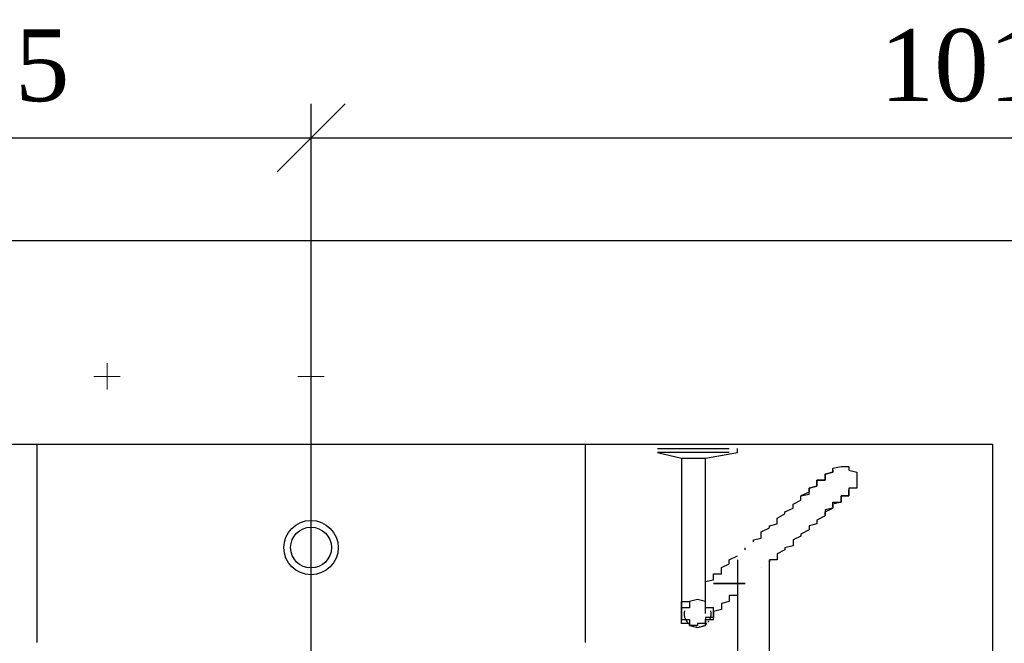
# Model space of a CAD drawing. Header units: millimetres. Extents: x 664 to 730045, y -4 to 80.
# Tile 50 of 78: x 731.2 to 734.1, y 31.78 to 33.61. Entities that reach past the tile are written whole.
import ezdxf

# ---------------------------------------------------------------- set-up
doc = ezdxf.new("R2010")
doc.units = ezdxf.units.MM
doc.header["$MEASUREMENT"] = 0
doc.layers.add('SIMBOLOS INT', color=8, linetype='Continuous', lineweight=5)
doc.styles.add('TimesNewRoman', font='times.ttf')
doc.dimstyles.new('UM_25.000000', dxfattribs={"dimtxt": 0.18, "dimasz": 0.2, "dimexe": 0.1, "dimexo": 0.2, "dimgap": 0, "dimtad": 1, "dimtih": 1, "dimtoh": 1, "dimdec": 1, "dimlfac": 25, "dimzin": 0, "dimdsep": 46, "dimtxsty": 'Standard', "dimblk": 'CLOSED', "dimblk1": 'CLOSED', "dimblk2": 'CLOSED', "dimcen": 0.09, "dimdle": 0.1, "dimadec": 1, "dimazin": 2, "dimtfac": 1, "dimtdec": 4, "dimtofl": 0, "dimtmove": 0, "dimatfit": 3, "dimldrblk": 'CLOSED', "dimfxl": 0, "dimtolj": 1, "dimarcsym": 0})

# ---------------------------------------------------------------- blocks, each defined once
blk = doc.blocks.new('_OBLIQUE')
at = {"color": 0, "linetype": 'ByBlock', "lineweight": -2}
blk.add_line((-0.5, -0.5), (0.5, 0.5), dxfattribs=at)
blk = doc.blocks.new('*D49')
at = {"color": 0, "linetype": 'Continuous', "lineweight": -2}
for p, q in [((730.796, 32.4638), (730.796, 31.0628)), ((730.2771, 32.3638), (730.896, 32.3638)), ((731.8581, 31.1628), (730.696, 31.1628))]:
    blk.add_line(p, q, dxfattribs=at)
at = {"layer": 'Defpoints', "color": 0}
for p in [(730.0771, 32.3638), (730.796, 31.1628), (732.0581, 31.1628)]:
    blk.add_point(p, dxfattribs=at)
at = {"color": 0, "lineweight": -2, "xscale": 0.2, "yscale": 0.2, "zscale": 0.2}
for p, rotation in [((730.796, 32.3638), 90), ((730.796, 31.1628), 270)]:
    blk.add_blockref('_OBLIQUE', p, dxfattribs=dict(at, rotation=rotation))
at = {"color": 7, "insert": (730.5842, 31.7633), "char_height": 0.2118, "attachment_point": 5, "rotation": 90, "style": 'TimesNewRoman'}
blk.add_mtext('\\A1;30', dxfattribs=at)
blk = doc.blocks.new('*D51')
at = {"color": 0, "linetype": 'Continuous', "lineweight": -2}
for p, q in [((730.0771, 32.5638), (730.0771, 33.3655)), ((732.0581, 31.3628), (732.0581, 33.3655)), ((729.9771, 33.2655), (732.1581, 33.2655))]:
    blk.add_line(p, q, dxfattribs=at)
at = {"layer": 'Defpoints', "color": 0}
for p in [(732.0581, 33.2655), (730.0771, 32.3638), (732.0581, 31.1628)]:
    blk.add_point(p, dxfattribs=at)
at = {"color": 0, "lineweight": -2, "xscale": 0.2, "yscale": 0.2, "zscale": 0.2, "rotation": 180}
blk.add_blockref('_OBLIQUE', (730.0771, 33.2655), dxfattribs=at)
at = {"color": 0, "lineweight": -2, "xscale": 0.2, "yscale": 0.2, "zscale": 0.2}
blk.add_blockref('_OBLIQUE', (732.0581, 33.2655), dxfattribs=at)
at = {"color": 7, "insert": (731.0676, 33.4773), "char_height": 0.2118, "attachment_point": 5, "rotation": 0.0057, "style": 'TimesNewRoman'}
blk.add_mtext('\\A1;49.5', dxfattribs=at)
blk = doc.blocks.new('*D52')
at = {"color": 0, "linetype": 'Continuous', "lineweight": -2}
for p, q in [((732.0581, 31.3628), (732.0581, 33.3655)), ((736.1241, 31.3672), (736.1241, 33.3655)), ((731.9581, 33.2655), (736.2241, 33.2655))]:
    blk.add_line(p, q, dxfattribs=at)
at = {"layer": 'Defpoints', "color": 0}
for p in [(736.1241, 33.2655), (732.0581, 31.1628), (736.1241, 31.1672)]:
    blk.add_point(p, dxfattribs=at)
at = {"color": 0, "lineweight": -2, "xscale": 0.2, "yscale": 0.2, "zscale": 0.2, "rotation": 180}
blk.add_blockref('_OBLIQUE', (732.0581, 33.2655), dxfattribs=at)
at = {"color": 0, "lineweight": -2, "xscale": 0.2, "yscale": 0.2, "zscale": 0.2}
blk.add_blockref('_OBLIQUE', (736.1241, 33.2655), dxfattribs=at)
at = {"color": 7, "insert": (734.0911, 33.4773), "char_height": 0.2118, "attachment_point": 5, "rotation": 0.0057, "style": 'TimesNewRoman'}
blk.add_mtext('\\A1;101.7', dxfattribs=at)

msp = doc.modelspace()

# ---------------------------------------------------------------- linework, layer by layer
at = {"color": 7}
for p, q in [((730.0771, 32.9638), (750.1871, 32.9638)), ((730.0771, 32.3638), (734.0621, 32.3638)), ((733.0771, 32.3518), (733.1951, 32.3518)), ((733.1951, 32.3518), (733.2881, 32.3518)), ((733.3121, 32.3398), (733.3121, 32.3518)), ((734.0621, 32.3638), (734.0621, 27.0728)), ((733.0771, 32.3398), (733.1481, 32.3228)), ((733.1951, 32.3398), (733.0771, 32.3398)), ((733.1481, 32.3228), (733.1481, 32.1758)), ((733.1481, 32.3228), (733.1951, 32.3228)), ((733.2881, 32.3398), (733.1951, 32.3398)), ((733.1951, 32.3228), (733.2181, 32.3228)), ((733.2181, 32.3228), (733.3121, 32.3398)), ((733.2181, 32.1758), (733.2181, 32.3228)), ((733.1481, 32.0418), (733.1481, 31.9128)), ((733.2181, 31.9128), (733.2181, 32.0468)), ((733.3351, 32.0528), (733.3351, 32.0588)), ((733.3121, 31.9888), (733.3121, 31.5958)), ((733.4061, 31.5958), (733.4061, 31.9888))]:
    msp.add_line(p, q, dxfattribs=at)
at = {"color": 8}
for p, q in [((731.2511, 32.3628), (731.2511, 31.7808)), ((732.8651, 32.3628), (731.2511, 32.3628)), ((732.8651, 32.3628), (731.2511, 32.3628)), ((731.2511, 32.3628), (731.2511, 31.7808)), ((732.8651, 31.7808), (732.8651, 32.3628)), ((732.8651, 31.7808), (732.8651, 32.3628))]:
    msp.add_line(p, q, dxfattribs=at)
at = {"color": 7}
for points in [[(733.5931, 32.2878), (733.5931, 32.2878), (733.5931, 32.2938), (733.5931, 32.2938), (733.5931, 32.2938), (733.5931, 32.2938), (733.5931, 32.2938), (733.5931, 32.2938), (733.5931, 32.2938), (733.6171, 32.2988), (733.6171, 32.2988), (733.6171, 32.2988), (733.6171, 32.2988), (733.6171, 32.2988), (733.6171, 32.2988), (733.6171, 32.2988), (733.6171, 32.2988), (733.6171, 32.2988), (733.6171, 32.2988), (733.6171, 32.2988), (733.6171, 32.2988), (733.6171, 32.2988), (733.6171, 32.2988), (733.6171, 32.2988), (733.6401, 32.2988), (733.6401, 32.2988), (733.6401, 32.2988), (733.6401, 32.2988), (733.6401, 32.2988), (733.6401, 32.2938), (733.6401, 32.2938), (733.6401, 32.2938), (733.6401, 32.2938), (733.6401, 32.2938), (733.6401, 32.2938), (733.6401, 32.2938), (733.6401, 32.2878), (733.6401, 32.2878), (733.6401, 32.2878), (733.6401, 32.2878), (733.6401, 32.2878), (733.6631, 32.2818), (733.6631, 32.2818), (733.6631, 32.2818), (733.6631, 32.2818), (733.6631, 32.2818), (733.6631, 32.2758), (733.6631, 32.2758), (733.6631, 32.2758), (733.6631, 32.2758), (733.6631, 32.2698), (733.6631, 32.2698), (733.6631, 32.2698), (733.6631, 32.2638), (733.6631, 32.2638), (733.6631, 32.2638), (733.6631, 32.2638), (733.6631, 32.2578), (733.6631, 32.2578), (733.6631, 32.2578), (733.6631, 32.2578), (733.6631, 32.2528), (733.6631, 32.2528), (733.6631, 32.2528), (733.6631, 32.2528), (733.6631, 32.2468), (733.6631, 32.2468), (733.6631, 32.2468), (733.6631, 32.2408), (733.6631, 32.2408), (733.6631, 32.2408), (733.6631, 32.2408), (733.6631, 32.2408), (733.6631, 32.2348), (733.6631, 32.2348), (733.6401, 32.2348), (733.6401, 32.2348), (733.6401, 32.2288), (733.6401, 32.2288), (733.6401, 32.2288)], [(733.4991, 32.2118), (733.5231, 32.2168), (733.5231, 32.2288), (733.5231, 32.2348), (733.5461, 32.2408), (733.5461, 32.2468), (733.5461, 32.2528), (733.5461, 32.2578), (733.5701, 32.2578), (733.5701, 32.2638), (733.5701, 32.2698), (733.5701, 32.2698), (733.5701, 32.2758), (733.5931, 32.2818), (733.5931, 32.2818), (733.5931, 32.2818), (733.5931, 32.2878), (733.5931, 32.2878), (733.5931, 32.2878), (733.5931, 32.2878), (733.5931, 32.2878), (733.5931, 32.2878)], [(733.5931, 32.2878), (733.5931, 32.2878), (733.5931, 32.2878), (733.5931, 32.2878), (733.5931, 32.2878), (733.5931, 32.2818), (733.5931, 32.2818), (733.5931, 32.2818), (733.5701, 32.2758), (733.5701, 32.2758), (733.5701, 32.2698), (733.5701, 32.2638), (733.5701, 32.2578), (733.5461, 32.2578), (733.5461, 32.2528), (733.5461, 32.2468), (733.5461, 32.2408), (733.5231, 32.2348), (733.5231, 32.2288), (733.5231, 32.2228), (733.4991, 32.2118), (733.4991, 32.2118)], [(733.3591, 32.0768), (733.3591, 32.0768), (733.3591, 32.0828), (733.3821, 32.0878), (733.3821, 32.0938), (733.3821, 32.0998), (733.3821, 32.1058), (733.4061, 32.1178), (733.4061, 32.1238), (733.4291, 32.1298), (733.4291, 32.1408), (733.4291, 32.1468), (733.4521, 32.1588), (733.4521, 32.1648), (733.4761, 32.1758), (733.4761, 32.1878), (733.4991, 32.1998), (733.4991, 32.2118), (733.4991, 32.2118)], [(733.5701, 32.1528), (733.5701, 32.1588), (733.5701, 32.1648), (733.5931, 32.1758), (733.5931, 32.1818), (733.5931, 32.1878), (733.5931, 32.1938), (733.6171, 32.1938), (733.6171, 32.1998), (733.6171, 32.2058), (733.6171, 32.2118), (733.6401, 32.2118), (733.6401, 32.2168), (733.6401, 32.2168), (733.6401, 32.2228), (733.6401, 32.2228), (733.6401, 32.2288), (733.6401, 32.2288), (733.6401, 32.2288), (733.6401, 32.2288), (733.6401, 32.2288), (733.6401, 32.2288)], [(733.6401, 32.2288), (733.6401, 32.2288), (733.6401, 32.2288), (733.6401, 32.2288), (733.6401, 32.2288), (733.6401, 32.2228), (733.6401, 32.2228), (733.6401, 32.2228), (733.6401, 32.2168), (733.6401, 32.2118), (733.6171, 32.2118), (733.6171, 32.2058), (733.6171, 32.1998), (733.6171, 32.1998), (733.6171, 32.1938), (733.5931, 32.1878), (733.5931, 32.1818), (733.5931, 32.1758), (733.5701, 32.1708), (733.5701, 32.1588), (733.5701, 32.1528)], [(733.1481, 32.1758), (733.1481, 32.1708), (733.1481, 32.1588), (733.1481, 32.1528), (733.1481, 32.1468), (733.1481, 32.1408), (733.1481, 32.1348), (733.1481, 32.1238), (733.1481, 32.1178), (733.1481, 32.1118), (733.1481, 32.1058), (733.1481, 32.0998), (733.1481, 32.0938), (733.1481, 32.0878), (733.1481, 32.0828), (733.1481, 32.0768), (733.1481, 32.0708), (733.1481, 32.0648), (733.1481, 32.0588), (733.1481, 32.0528), (733.1481, 32.0468), (733.1481, 32.0468), (733.1481, 32.0418)], [(733.2181, 32.0418), (733.2181, 32.0468), (733.2181, 32.0528), (733.2181, 32.0588), (733.2181, 32.0588), (733.2181, 32.0648), (733.2181, 32.0708), (733.2181, 32.0768), (733.2181, 32.0828), (733.2181, 32.0878), (733.2181, 32.0938), (733.2181, 32.0998), (733.2181, 32.1058), (733.2181, 32.1178), (733.2181, 32.1238), (733.2181, 32.1298), (733.2181, 32.1348), (733.2181, 32.1408), (733.2181, 32.1468), (733.2181, 32.1588), (733.2181, 32.1648), (733.2181, 32.1708), (733.2181, 32.1758)], [(733.5701, 32.1528), (733.5461, 32.1408), (733.5461, 32.1298), (733.5231, 32.1238), (733.5231, 32.1118), (733.4991, 32.0998), (733.4991, 32.0938), (733.4761, 32.0828), (733.4761, 32.0768), (733.4761, 32.0648), (733.4521, 32.0588), (733.4521, 32.0528), (733.4291, 32.0418), (733.4291, 32.0358), (733.4291, 32.0298), (733.4291, 32.0238), (733.4061, 32.0238), (733.4061, 32.0178)], [(733.2651, 31.9888), (733.2651, 32.0008), (733.2881, 32.0118), (733.2881, 32.0238), (733.3121, 32.0358)], [(733.3121, 32.0238), (733.3121, 32.0238), (733.3121, 32.0238), (733.3121, 32.0238), (733.3121, 32.0238), (733.3121, 32.0238), (733.3121, 32.0178), (733.3121, 32.0178), (733.3121, 32.0178), (733.3121, 32.0118), (733.3121, 32.0118), (733.3121, 32.0058), (733.3121, 32.0058), (733.3121, 32.0008), (733.3121, 32.0008), (733.3121, 31.9948), (733.3121, 31.9888), (733.3121, 31.9888)], [(733.4061, 31.9888), (733.4061, 31.9948), (733.4061, 31.9948), (733.4061, 32.0008), (733.4061, 32.0008), (733.4061, 32.0058), (733.4061, 32.0118), (733.4061, 32.0118), (733.4061, 32.0118), (733.4061, 32.0178), (733.4061, 32.0178), (733.4061, 32.0178), (733.4061, 32.0238), (733.4061, 32.0238), (733.4061, 32.0238), (733.4061, 32.0238), (733.4061, 32.0238), (733.4061, 32.0238)], [(733.2181, 31.9598), (733.2421, 31.9648), (733.2421, 31.9648), (733.2421, 31.9708), (733.2421, 31.9768), (733.2421, 31.9768), (733.2421, 31.9828), (733.2651, 31.9828), (733.2651, 31.9888)], [(733.3821, 32.0008), (733.3821, 32.0008), (733.3821, 32.0008)], [(733.3351, 31.9538), (733.3121, 31.9538), (733.2881, 31.9538), (733.2881, 31.9538), (733.2881, 31.9538), (733.2881, 31.9538), (733.2881, 31.9538), (733.2881, 31.9538), (733.2881, 31.9538), (733.2881, 31.9538), (733.2881, 31.9538), (733.2881, 31.9538), (733.2881, 31.9538), (733.2881, 31.9538), (733.2881, 31.9538), (733.2881, 31.9538), (733.2881, 31.9538), (733.2881, 31.9538), (733.2881, 31.9538), (733.2881, 31.9538), (733.2881, 31.9538), (733.2881, 31.9538), (733.2881, 31.9538), (733.2881, 31.9538), (733.2881, 31.9538), (733.2881, 31.9538), (733.2881, 31.9538), (733.2881, 31.9538), (733.2881, 31.9538), (733.2881, 31.9538), (733.2881, 31.9538), (733.2881, 31.9538), (733.2881, 31.9538), (733.2881, 31.9538), (733.2881, 31.9538), (733.2651, 31.9538), (733.2421, 31.9538), (733.2651, 31.9538), (733.2881, 31.9538), (733.2881, 31.9538), (733.2881, 31.9538), (733.2881, 31.9538), (733.2881, 31.9538), (733.2881, 31.9538), (733.2881, 31.9538), (733.2881, 31.9538), (733.2881, 31.9538), (733.2881, 31.9538), (733.2881, 31.9538), (733.2881, 31.9538), (733.2881, 31.9538), (733.2881, 31.9538), (733.2881, 31.9538), (733.2881, 31.9538), (733.2881, 31.9538), (733.2881, 31.9538), (733.2881, 31.9538), (733.2881, 31.9538), (733.2881, 31.9538), (733.2881, 31.9538), (733.2881, 31.9538), (733.2881, 31.9538), (733.2881, 31.9538), (733.2881, 31.9538), (733.2881, 31.9538), (733.2881, 31.9538), (733.2881, 31.9538), (733.2881, 31.9538), (733.2881, 31.9538), (733.2881, 31.9538), (733.2881, 31.9538), (733.3121, 31.9538), (733.3351, 31.9538)], [(733.3351, 31.9538), (733.3121, 31.9538), (733.2881, 31.9538), (733.2881, 31.9538), (733.2881, 31.9538), (733.2881, 31.9538), (733.2881, 31.9538), (733.2881, 31.9538), (733.2881, 31.9538), (733.2881, 31.9538), (733.2881, 31.9538), (733.2881, 31.9538), (733.2881, 31.9538), (733.2881, 31.9538), (733.2881, 31.9538), (733.2881, 31.9538), (733.2881, 31.9538), (733.2881, 31.9538), (733.2881, 31.9538), (733.2881, 31.9538), (733.2881, 31.9538), (733.2881, 31.9538), (733.2881, 31.9538), (733.2881, 31.9538), (733.2881, 31.9538), (733.2881, 31.9538), (733.2881, 31.9538), (733.2881, 31.9538), (733.2881, 31.9538), (733.2881, 31.9538), (733.2881, 31.9538), (733.2881, 31.9538), (733.2881, 31.9538), (733.2881, 31.9538), (733.2881, 31.9538), (733.2651, 31.9538), (733.2421, 31.9538), (733.2651, 31.9538), (733.2881, 31.9538), (733.2881, 31.9538), (733.2881, 31.9538), (733.2881, 31.9538), (733.2881, 31.9538), (733.2881, 31.9538), (733.2881, 31.9538), (733.2881, 31.9538), (733.2881, 31.9538), (733.2881, 31.9538), (733.2881, 31.9538), (733.2881, 31.9538), (733.2881, 31.9538), (733.2881, 31.9538), (733.2881, 31.9538), (733.2881, 31.9538), (733.2881, 31.9538), (733.2881, 31.9538), (733.2881, 31.9538), (733.2881, 31.9538), (733.2881, 31.9538), (733.2881, 31.9538), (733.2881, 31.9538), (733.2881, 31.9538), (733.2881, 31.9538), (733.2881, 31.9538), (733.2881, 31.9538), (733.2881, 31.9538), (733.2881, 31.9538), (733.2881, 31.9538), (733.2881, 31.9538), (733.2881, 31.9538), (733.2881, 31.9538), (733.3121, 31.9538), (733.3351, 31.9538)], [(733.3351, 31.9538), (733.3121, 31.9538), (733.2881, 31.9538), (733.2881, 31.9538), (733.2881, 31.9538), (733.2881, 31.9538), (733.2881, 31.9538), (733.2881, 31.9538), (733.2881, 31.9538), (733.2881, 31.9538), (733.2881, 31.9538), (733.2881, 31.9538), (733.2881, 31.9538), (733.2881, 31.9538), (733.2881, 31.9538), (733.2881, 31.9538), (733.2881, 31.9538), (733.2881, 31.9538), (733.2881, 31.9538), (733.2881, 31.9538), (733.2881, 31.9538), (733.2881, 31.9538), (733.2881, 31.9538), (733.2881, 31.9538), (733.2881, 31.9538), (733.2881, 31.9538), (733.2881, 31.9538), (733.2881, 31.9538), (733.2881, 31.9538), (733.2881, 31.9538), (733.2881, 31.9538), (733.2881, 31.9538), (733.2881, 31.9538), (733.2881, 31.9538), (733.2881, 31.9538), (733.2651, 31.9538), (733.2421, 31.9538), (733.2651, 31.9538), (733.2881, 31.9538), (733.2881, 31.9538), (733.2881, 31.9538), (733.2881, 31.9538), (733.2881, 31.9538), (733.2881, 31.9538), (733.2881, 31.9538), (733.2881, 31.9538), (733.2881, 31.9538), (733.2881, 31.9538), (733.2881, 31.9538), (733.2881, 31.9538), (733.2881, 31.9538), (733.2881, 31.9538), (733.2881, 31.9538), (733.2881, 31.9538), (733.2881, 31.9538), (733.2881, 31.9538), (733.2881, 31.9538), (733.2881, 31.9538), (733.2881, 31.9538), (733.2881, 31.9538), (733.2881, 31.9538), (733.2881, 31.9538), (733.2881, 31.9538), (733.2881, 31.9538), (733.2881, 31.9538), (733.2881, 31.9538), (733.2881, 31.9538), (733.2881, 31.9538), (733.2881, 31.9538), (733.2881, 31.9538), (733.2881, 31.9538), (733.3121, 31.9538), (733.3351, 31.9538)], [(733.3351, 31.9538), (733.3121, 31.9538), (733.2881, 31.9538), (733.2881, 31.9538), (733.2881, 31.9538), (733.2881, 31.9538), (733.2881, 31.9538), (733.2881, 31.9538), (733.2881, 31.9538), (733.2881, 31.9538), (733.2881, 31.9538), (733.2881, 31.9538), (733.2881, 31.9538), (733.2881, 31.9538), (733.2881, 31.9538), (733.2881, 31.9538), (733.2881, 31.9538), (733.2881, 31.9538), (733.2881, 31.9538), (733.2881, 31.9538), (733.2881, 31.9538), (733.2881, 31.9538), (733.2881, 31.9538), (733.2881, 31.9538), (733.2881, 31.9538), (733.2881, 31.9538), (733.2881, 31.9538), (733.2881, 31.9538), (733.2881, 31.9538), (733.2881, 31.9538), (733.2881, 31.9538), (733.2881, 31.9538), (733.2881, 31.9538), (733.2881, 31.9538), (733.2881, 31.9538), (733.2651, 31.9538), (733.2421, 31.9538), (733.2651, 31.9538), (733.2881, 31.9538), (733.2881, 31.9538), (733.2881, 31.9538), (733.2881, 31.9538), (733.2881, 31.9538), (733.2881, 31.9538), (733.2881, 31.9538), (733.2881, 31.9538), (733.2881, 31.9538), (733.2881, 31.9538), (733.2881, 31.9538), (733.2881, 31.9538), (733.2881, 31.9538), (733.2881, 31.9538), (733.2881, 31.9538), (733.2881, 31.9538), (733.2881, 31.9538), (733.2881, 31.9538), (733.2881, 31.9538), (733.2881, 31.9538), (733.2881, 31.9538), (733.2881, 31.9538), (733.2881, 31.9538), (733.2881, 31.9538), (733.2881, 31.9538), (733.2881, 31.9538), (733.2881, 31.9538), (733.2881, 31.9538), (733.2881, 31.9538), (733.2881, 31.9538), (733.2881, 31.9538), (733.2881, 31.9538), (733.2881, 31.9538), (733.3121, 31.9538), (733.3351, 31.9538)], [(733.3351, 31.9538), (733.3121, 31.9538), (733.2881, 31.9538), (733.2881, 31.9538), (733.2881, 31.9538), (733.2881, 31.9538), (733.2881, 31.9538), (733.2881, 31.9538), (733.2881, 31.9538), (733.2881, 31.9538), (733.2881, 31.9538), (733.2881, 31.9538), (733.2881, 31.9538), (733.2881, 31.9538), (733.2881, 31.9538), (733.2881, 31.9538), (733.2881, 31.9538), (733.2881, 31.9538), (733.2881, 31.9538), (733.2881, 31.9538), (733.2881, 31.9538), (733.2881, 31.9538), (733.2881, 31.9538), (733.2881, 31.9538), (733.2881, 31.9538), (733.2881, 31.9538), (733.2881, 31.9538), (733.2881, 31.9538), (733.2881, 31.9538), (733.2881, 31.9538), (733.2881, 31.9538), (733.2881, 31.9538), (733.2881, 31.9538), (733.2881, 31.9538), (733.2881, 31.9538), (733.2651, 31.9538), (733.2421, 31.9538), (733.2651, 31.9538), (733.2881, 31.9538), (733.2881, 31.9538), (733.2881, 31.9538), (733.2881, 31.9538), (733.2881, 31.9538), (733.2881, 31.9538), (733.2881, 31.9538), (733.2881, 31.9538), (733.2881, 31.9538), (733.2881, 31.9538), (733.2881, 31.9538), (733.2881, 31.9538), (733.2881, 31.9538), (733.2881, 31.9538), (733.2881, 31.9538), (733.2881, 31.9538), (733.2881, 31.9538), (733.2881, 31.9538), (733.2881, 31.9538), (733.2881, 31.9538), (733.2881, 31.9538), (733.2881, 31.9538), (733.2881, 31.9538), (733.2881, 31.9538), (733.2881, 31.9538), (733.2881, 31.9538), (733.2881, 31.9538), (733.2881, 31.9538), (733.2881, 31.9538), (733.2881, 31.9538), (733.2881, 31.9538), (733.2881, 31.9538), (733.2881, 31.9538), (733.3121, 31.9538), (733.3351, 31.9538)], [(733.3351, 31.9538), (733.3121, 31.9538), (733.2881, 31.9538), (733.2881, 31.9538), (733.2881, 31.9538), (733.2881, 31.9538), (733.2881, 31.9538), (733.2881, 31.9538), (733.2881, 31.9538), (733.2881, 31.9538), (733.2881, 31.9538), (733.2881, 31.9538), (733.2881, 31.9538), (733.2881, 31.9538), (733.2881, 31.9538), (733.2881, 31.9538), (733.2881, 31.9538), (733.2881, 31.9538), (733.2881, 31.9538), (733.2881, 31.9538), (733.2881, 31.9538), (733.2881, 31.9538), (733.2881, 31.9538), (733.2881, 31.9538), (733.2881, 31.9538), (733.2881, 31.9538), (733.2881, 31.9538), (733.2881, 31.9538), (733.2881, 31.9538), (733.2881, 31.9538), (733.2881, 31.9538), (733.2881, 31.9538), (733.2881, 31.9538), (733.2881, 31.9538), (733.2881, 31.9538), (733.2651, 31.9538), (733.2421, 31.9538), (733.2651, 31.9538), (733.2881, 31.9538), (733.2881, 31.9538), (733.2881, 31.9538), (733.2881, 31.9538), (733.2881, 31.9538), (733.2881, 31.9538), (733.2881, 31.9538), (733.2881, 31.9538), (733.2881, 31.9538), (733.2881, 31.9538), (733.2881, 31.9538), (733.2881, 31.9538), (733.2881, 31.9538), (733.2881, 31.9538), (733.2881, 31.9538), (733.2881, 31.9538), (733.2881, 31.9538), (733.2881, 31.9538), (733.2881, 31.9538), (733.2881, 31.9538), (733.2881, 31.9538), (733.2881, 31.9538), (733.2881, 31.9538), (733.2881, 31.9538), (733.2881, 31.9538), (733.2881, 31.9538), (733.2881, 31.9538), (733.2881, 31.9538), (733.2881, 31.9538), (733.2881, 31.9538), (733.2881, 31.9538), (733.2881, 31.9538), (733.2881, 31.9538), (733.3121, 31.9538), (733.3351, 31.9538)], [(733.3351, 31.9538), (733.3121, 31.9538), (733.2881, 31.9538), (733.2881, 31.9538), (733.2881, 31.9538), (733.2881, 31.9538), (733.2881, 31.9538), (733.2881, 31.9538), (733.2881, 31.9538), (733.2881, 31.9538), (733.2881, 31.9538), (733.2881, 31.9538), (733.2881, 31.9538), (733.2881, 31.9538), (733.2881, 31.9538), (733.2881, 31.9538), (733.2881, 31.9538), (733.2881, 31.9538), (733.2881, 31.9538), (733.2881, 31.9538), (733.2881, 31.9538), (733.2881, 31.9538), (733.2881, 31.9538), (733.2881, 31.9538), (733.2881, 31.9538), (733.2881, 31.9538), (733.2881, 31.9538), (733.2881, 31.9538), (733.2881, 31.9538), (733.2881, 31.9538), (733.2881, 31.9538), (733.2881, 31.9538), (733.2881, 31.9538), (733.2881, 31.9538), (733.2881, 31.9538), (733.2651, 31.9538), (733.2421, 31.9538), (733.2651, 31.9538), (733.2881, 31.9538), (733.2881, 31.9538), (733.2881, 31.9538), (733.2881, 31.9538), (733.2881, 31.9538), (733.2881, 31.9538), (733.2881, 31.9538), (733.2881, 31.9538), (733.2881, 31.9538), (733.2881, 31.9538), (733.2881, 31.9538), (733.2881, 31.9538), (733.2881, 31.9538), (733.2881, 31.9538), (733.2881, 31.9538), (733.2881, 31.9538), (733.2881, 31.9538), (733.2881, 31.9538), (733.2881, 31.9538), (733.2881, 31.9538), (733.2881, 31.9538), (733.2881, 31.9538), (733.2881, 31.9538), (733.2881, 31.9538), (733.2881, 31.9538), (733.2881, 31.9538), (733.2881, 31.9538), (733.2881, 31.9538), (733.2881, 31.9538), (733.2881, 31.9538), (733.2881, 31.9538), (733.2881, 31.9538), (733.2881, 31.9538), (733.3121, 31.9538), (733.3351, 31.9538)], [(733.3121, 31.9238), (733.3121, 31.9238), (733.3121, 31.9188), (733.2881, 31.9188), (733.2881, 31.9128), (733.2881, 31.9068), (733.2881, 31.9068), (733.2881, 31.9008), (733.2881, 31.9008), (733.2651, 31.8948), (733.2651, 31.8888), (733.2651, 31.8888), (733.2651, 31.8828), (733.2651, 31.8828), (733.2651, 31.8778), (733.2651, 31.8778), (733.2421, 31.8718), (733.2421, 31.8718), (733.2421, 31.8658), (733.2421, 31.8658), (733.2421, 31.8598), (733.2421, 31.8598), (733.2421, 31.8598), (733.2421, 31.8538), (733.2181, 31.8538), (733.2181, 31.8538), (733.2181, 31.8478), (733.2181, 31.8478), (733.2181, 31.8478), (733.2181, 31.8418), (733.2181, 31.8418), (733.2181, 31.8418), (733.2181, 31.8418), (733.2181, 31.8418), (733.2181, 31.8418), (733.2181, 31.8418), (733.2181, 31.8368), (733.2181, 31.8368), (733.2181, 31.8368)], [(733.1481, 31.9128), (733.1481, 31.9128), (733.1481, 31.9068), (733.1481, 31.9008), (733.1481, 31.8948), (733.1481, 31.8948), (733.1481, 31.8888), (733.1481, 31.8888), (733.1481, 31.8828), (733.1481, 31.8828), (733.1481, 31.8778), (733.1481, 31.8778), (733.1481, 31.8718), (733.1481, 31.8718), (733.1481, 31.8718), (733.1481, 31.8718), (733.1481, 31.8718), (733.1481, 31.8658), (733.1481, 31.8658)], [(733.2421, 31.8658), (733.2421, 31.8718), (733.2421, 31.8718), (733.2421, 31.8778), (733.2421, 31.8778), (733.2421, 31.8828), (733.2181, 31.8828), (733.2181, 31.8888), (733.2181, 31.8888), (733.2181, 31.8948), (733.2181, 31.8948), (733.2181, 31.9008), (733.2181, 31.9008), (733.2181, 31.9008), (733.2181, 31.9008), (733.1951, 31.9068), (733.1951, 31.9068), (733.1951, 31.9068), (733.1951, 31.9068), (733.1951, 31.9068), (733.1951, 31.9068), (733.1951, 31.9068), (733.1711, 31.9008), (733.1711, 31.9008), (733.1711, 31.9008), (733.1711, 31.9008), (733.1711, 31.8948), (733.1711, 31.8948), (733.1711, 31.8888), (733.1711, 31.8888), (733.1711, 31.8828), (733.1481, 31.8828), (733.1481, 31.8778), (733.1481, 31.8778), (733.1481, 31.8718), (733.1481, 31.8718), (733.1481, 31.8658), (733.1481, 31.8598), (733.1481, 31.8598), (733.1481, 31.8538), (733.1481, 31.8538), (733.1481, 31.8478), (733.1711, 31.8478), (733.1711, 31.8418), (733.1711, 31.8418), (733.1711, 31.8368), (733.1711, 31.8368), (733.1711, 31.8308), (733.1711, 31.8308), (733.1711, 31.8308), (733.1711, 31.8308), (733.1951, 31.8248), (733.1951, 31.8248), (733.1951, 31.8248), (733.1951, 31.8248), (733.1951, 31.8248), (733.1951, 31.8248), (733.1951, 31.8248), (733.2181, 31.8308), (733.2181, 31.8308), (733.2181, 31.8308), (733.2181, 31.8308), (733.2181, 31.8368), (733.2181, 31.8368), (733.2181, 31.8418), (733.2181, 31.8418), (733.2181, 31.8478), (733.2421, 31.8478), (733.2421, 31.8538), (733.2421, 31.8538), (733.2421, 31.8598), (733.2421, 31.8598), (733.2421, 31.8658)], [(733.2421, 31.8658), (733.2421, 31.8718), (733.2421, 31.8718), (733.2421, 31.8778), (733.2421, 31.8778), (733.2421, 31.8828), (733.2181, 31.8828), (733.2181, 31.8888), (733.2181, 31.8888), (733.2181, 31.8948), (733.2181, 31.8948), (733.2181, 31.9008), (733.2181, 31.9008), (733.2181, 31.9008), (733.2181, 31.9008), (733.1951, 31.9068), (733.1951, 31.9068), (733.1951, 31.9068), (733.1951, 31.9068), (733.1951, 31.9068), (733.1951, 31.9068), (733.1951, 31.9068), (733.1711, 31.9008), (733.1711, 31.9008), (733.1711, 31.9008), (733.1711, 31.9008), (733.1711, 31.8948), (733.1711, 31.8948), (733.1711, 31.8888), (733.1711, 31.8888), (733.1711, 31.8828), (733.1481, 31.8828), (733.1481, 31.8778), (733.1481, 31.8778), (733.1481, 31.8718), (733.1481, 31.8718), (733.1481, 31.8658), (733.1481, 31.8598), (733.1481, 31.8598), (733.1481, 31.8538), (733.1481, 31.8538), (733.1481, 31.8478), (733.1711, 31.8478), (733.1711, 31.8418), (733.1711, 31.8418), (733.1711, 31.8368), (733.1711, 31.8368), (733.1711, 31.8308), (733.1711, 31.8308), (733.1711, 31.8308), (733.1711, 31.8308), (733.1951, 31.8248), (733.1951, 31.8248), (733.1951, 31.8248), (733.1951, 31.8248), (733.1951, 31.8248), (733.1951, 31.8248), (733.1951, 31.8248), (733.2181, 31.8308), (733.2181, 31.8308), (733.2181, 31.8308), (733.2181, 31.8308), (733.2181, 31.8368), (733.2181, 31.8368), (733.2181, 31.8418), (733.2181, 31.8418), (733.2181, 31.8478), (733.2421, 31.8478), (733.2421, 31.8538), (733.2421, 31.8538), (733.2421, 31.8598), (733.2421, 31.8598), (733.2421, 31.8658)], [(733.2421, 31.8658), (733.2421, 31.8718), (733.2421, 31.8718), (733.2421, 31.8778), (733.2421, 31.8778), (733.2421, 31.8828), (733.2181, 31.8828), (733.2181, 31.8888), (733.2181, 31.8888), (733.2181, 31.8948), (733.2181, 31.8948), (733.2181, 31.9008), (733.2181, 31.9008), (733.2181, 31.9008), (733.2181, 31.9008), (733.1951, 31.9068), (733.1951, 31.9068), (733.1951, 31.9068), (733.1951, 31.9068), (733.1951, 31.9068), (733.1951, 31.9068), (733.1951, 31.9068), (733.1711, 31.9008), (733.1711, 31.9008), (733.1711, 31.9008), (733.1711, 31.9008), (733.1711, 31.8948), (733.1711, 31.8948), (733.1711, 31.8888), (733.1711, 31.8888), (733.1711, 31.8828), (733.1481, 31.8828), (733.1481, 31.8778), (733.1481, 31.8778), (733.1481, 31.8718), (733.1481, 31.8718), (733.1481, 31.8658), (733.1481, 31.8598), (733.1481, 31.8598), (733.1481, 31.8538), (733.1481, 31.8538), (733.1481, 31.8478), (733.1711, 31.8478), (733.1711, 31.8418), (733.1711, 31.8418), (733.1711, 31.8368), (733.1711, 31.8368), (733.1711, 31.8308), (733.1711, 31.8308), (733.1711, 31.8308), (733.1711, 31.8308), (733.1951, 31.8248), (733.1951, 31.8248), (733.1951, 31.8248), (733.1951, 31.8248), (733.1951, 31.8248), (733.1951, 31.8248), (733.1951, 31.8248), (733.2181, 31.8308), (733.2181, 31.8308), (733.2181, 31.8308), (733.2181, 31.8308), (733.2181, 31.8368), (733.2181, 31.8368), (733.2181, 31.8418), (733.2181, 31.8418), (733.2181, 31.8478), (733.2421, 31.8478), (733.2421, 31.8538), (733.2421, 31.8538), (733.2421, 31.8598), (733.2421, 31.8598), (733.2421, 31.8658)], [(733.2421, 31.8658), (733.2421, 31.8718), (733.2421, 31.8718), (733.2421, 31.8778), (733.2421, 31.8778), (733.2421, 31.8828), (733.2181, 31.8828), (733.2181, 31.8888), (733.2181, 31.8888), (733.2181, 31.8948), (733.2181, 31.8948), (733.2181, 31.9008), (733.2181, 31.9008), (733.2181, 31.9008), (733.2181, 31.9008), (733.1951, 31.9068), (733.1951, 31.9068), (733.1951, 31.9068), (733.1951, 31.9068), (733.1951, 31.9068), (733.1951, 31.9068), (733.1951, 31.9068), (733.1711, 31.9008), (733.1711, 31.9008), (733.1711, 31.9008), (733.1711, 31.9008), (733.1711, 31.8948), (733.1711, 31.8948), (733.1711, 31.8888), (733.1711, 31.8888), (733.1711, 31.8828), (733.1481, 31.8828), (733.1481, 31.8778), (733.1481, 31.8778), (733.1481, 31.8718), (733.1481, 31.8718), (733.1481, 31.8658), (733.1481, 31.8598), (733.1481, 31.8598), (733.1481, 31.8538), (733.1481, 31.8538), (733.1481, 31.8478), (733.1711, 31.8478), (733.1711, 31.8418), (733.1711, 31.8418), (733.1711, 31.8368), (733.1711, 31.8368), (733.1711, 31.8308), (733.1711, 31.8308), (733.1711, 31.8308), (733.1711, 31.8308), (733.1951, 31.8248), (733.1951, 31.8248), (733.1951, 31.8248), (733.1951, 31.8248), (733.1951, 31.8248), (733.1951, 31.8248), (733.1951, 31.8248), (733.2181, 31.8308), (733.2181, 31.8308), (733.2181, 31.8308), (733.2181, 31.8308), (733.2181, 31.8368), (733.2181, 31.8368), (733.2181, 31.8418), (733.2181, 31.8418), (733.2181, 31.8478), (733.2421, 31.8478), (733.2421, 31.8538), (733.2421, 31.8538), (733.2421, 31.8598), (733.2421, 31.8598), (733.2421, 31.8658)], [(733.2421, 31.8658), (733.2421, 31.8718), (733.2421, 31.8718), (733.2421, 31.8778), (733.2421, 31.8778), (733.2421, 31.8828), (733.2181, 31.8828), (733.2181, 31.8888), (733.2181, 31.8888), (733.2181, 31.8948), (733.2181, 31.8948), (733.2181, 31.9008), (733.2181, 31.9008), (733.2181, 31.9008), (733.2181, 31.9008), (733.1951, 31.9068), (733.1951, 31.9068), (733.1951, 31.9068), (733.1951, 31.9068), (733.1951, 31.9068), (733.1951, 31.9068), (733.1951, 31.9068), (733.1711, 31.9008), (733.1711, 31.9008), (733.1711, 31.9008), (733.1711, 31.9008), (733.1711, 31.8948), (733.1711, 31.8948), (733.1711, 31.8888), (733.1711, 31.8888), (733.1711, 31.8828), (733.1481, 31.8828), (733.1481, 31.8778), (733.1481, 31.8778), (733.1481, 31.8718), (733.1481, 31.8718), (733.1481, 31.8658), (733.1481, 31.8598), (733.1481, 31.8598), (733.1481, 31.8538), (733.1481, 31.8538), (733.1481, 31.8478), (733.1711, 31.8478), (733.1711, 31.8418), (733.1711, 31.8418), (733.1711, 31.8368), (733.1711, 31.8368), (733.1711, 31.8308), (733.1711, 31.8308), (733.1711, 31.8308), (733.1711, 31.8308), (733.1951, 31.8248), (733.1951, 31.8248), (733.1951, 31.8248), (733.1951, 31.8248), (733.1951, 31.8248), (733.1951, 31.8248), (733.1951, 31.8248), (733.2181, 31.8308), (733.2181, 31.8308), (733.2181, 31.8308), (733.2181, 31.8308), (733.2181, 31.8368), (733.2181, 31.8368), (733.2181, 31.8418), (733.2181, 31.8418), (733.2181, 31.8478), (733.2421, 31.8478), (733.2421, 31.8538), (733.2421, 31.8538), (733.2421, 31.8598), (733.2421, 31.8598), (733.2421, 31.8658)], [(733.2421, 31.8658), (733.2421, 31.8718), (733.2421, 31.8718), (733.2421, 31.8778), (733.2421, 31.8778), (733.2421, 31.8828), (733.2181, 31.8828), (733.2181, 31.8888), (733.2181, 31.8888), (733.2181, 31.8948), (733.2181, 31.8948), (733.2181, 31.9008), (733.2181, 31.9008), (733.2181, 31.9008), (733.2181, 31.9008), (733.1951, 31.9068), (733.1951, 31.9068), (733.1951, 31.9068), (733.1951, 31.9068), (733.1951, 31.9068), (733.1951, 31.9068), (733.1951, 31.9068), (733.1711, 31.9008), (733.1711, 31.9008), (733.1711, 31.9008), (733.1711, 31.9008), (733.1711, 31.8948), (733.1711, 31.8948), (733.1711, 31.8888), (733.1711, 31.8888), (733.1711, 31.8828), (733.1481, 31.8828), (733.1481, 31.8778), (733.1481, 31.8778), (733.1481, 31.8718), (733.1481, 31.8718), (733.1481, 31.8658), (733.1481, 31.8598), (733.1481, 31.8598), (733.1481, 31.8538), (733.1481, 31.8538), (733.1481, 31.8478), (733.1711, 31.8478), (733.1711, 31.8418), (733.1711, 31.8418), (733.1711, 31.8368), (733.1711, 31.8368), (733.1711, 31.8308), (733.1711, 31.8308), (733.1711, 31.8308), (733.1711, 31.8308), (733.1951, 31.8248), (733.1951, 31.8248), (733.1951, 31.8248), (733.1951, 31.8248), (733.1951, 31.8248), (733.1951, 31.8248), (733.1951, 31.8248), (733.2181, 31.8308), (733.2181, 31.8308), (733.2181, 31.8308), (733.2181, 31.8308), (733.2181, 31.8368), (733.2181, 31.8368), (733.2181, 31.8418), (733.2181, 31.8418), (733.2181, 31.8478), (733.2421, 31.8478), (733.2421, 31.8538), (733.2421, 31.8538), (733.2421, 31.8598), (733.2421, 31.8598), (733.2421, 31.8658)], [(733.2421, 31.8658), (733.2421, 31.8718), (733.2421, 31.8718), (733.2421, 31.8778), (733.2421, 31.8778), (733.2421, 31.8828), (733.2181, 31.8828), (733.2181, 31.8888), (733.2181, 31.8888), (733.2181, 31.8948), (733.2181, 31.8948), (733.2181, 31.9008), (733.2181, 31.9008), (733.2181, 31.9008), (733.2181, 31.9008), (733.1951, 31.9068), (733.1951, 31.9068), (733.1951, 31.9068), (733.1951, 31.9068), (733.1951, 31.9068), (733.1951, 31.9068), (733.1951, 31.9068), (733.1711, 31.9008), (733.1711, 31.9008), (733.1711, 31.9008), (733.1711, 31.9008), (733.1711, 31.8948), (733.1711, 31.8948), (733.1711, 31.8888), (733.1711, 31.8888), (733.1711, 31.8828), (733.1481, 31.8828), (733.1481, 31.8778), (733.1481, 31.8778), (733.1481, 31.8718), (733.1481, 31.8718), (733.1481, 31.8658), (733.1481, 31.8598), (733.1481, 31.8598), (733.1481, 31.8538), (733.1481, 31.8538), (733.1481, 31.8478), (733.1711, 31.8478), (733.1711, 31.8418), (733.1711, 31.8418), (733.1711, 31.8368), (733.1711, 31.8368), (733.1711, 31.8308), (733.1711, 31.8308), (733.1711, 31.8308), (733.1711, 31.8308), (733.1951, 31.8248), (733.1951, 31.8248), (733.1951, 31.8248), (733.1951, 31.8248), (733.1951, 31.8248), (733.1951, 31.8248), (733.1951, 31.8248), (733.2181, 31.8308), (733.2181, 31.8308), (733.2181, 31.8308), (733.2181, 31.8308), (733.2181, 31.8368), (733.2181, 31.8368), (733.2181, 31.8418), (733.2181, 31.8418), (733.2181, 31.8478), (733.2421, 31.8478), (733.2421, 31.8538), (733.2421, 31.8538), (733.2421, 31.8598), (733.2421, 31.8598), (733.2421, 31.8658)], [(733.1481, 31.8948), (733.1481, 31.9008), (733.1711, 31.9008), (733.1711, 31.9008), (733.1711, 31.9008), (733.1711, 31.9008), (733.1711, 31.9008), (733.1711, 31.9008), (733.1711, 31.9008)], [(733.2181, 31.8368), (733.2181, 31.8368), (733.2181, 31.8368), (733.2181, 31.8368), (733.2181, 31.8368), (733.1951, 31.8368), (733.1951, 31.8308), (733.1951, 31.8308), (733.1951, 31.8308), (733.1951, 31.8308), (733.1951, 31.8308), (733.1951, 31.8308), (733.1951, 31.8308), (733.1951, 31.8308), (733.1951, 31.8308), (733.1951, 31.8308), (733.1951, 31.8308), (733.1951, 31.8308), (733.1951, 31.8308), (733.1951, 31.8308), (733.1951, 31.8308), (733.1711, 31.8308), (733.1711, 31.8308), (733.1711, 31.8308), (733.1711, 31.8308), (733.1711, 31.8308), (733.1711, 31.8308), (733.1711, 31.8308), (733.1711, 31.8308), (733.1711, 31.8308), (733.1711, 31.8308), (733.1711, 31.8368), (733.1711, 31.8368), (733.1711, 31.8368), (733.1711, 31.8368), (733.1711, 31.8368), (733.1711, 31.8368), (733.1481, 31.8368), (733.1481, 31.8418), (733.1481, 31.8418), (733.1481, 31.8418), (733.1481, 31.8418), (733.1481, 31.8418), (733.1481, 31.8478), (733.1481, 31.8478), (733.1481, 31.8478), (733.1481, 31.8478), (733.1481, 31.8538), (733.1481, 31.8538), (733.1481, 31.8538), (733.1481, 31.8538), (733.1481, 31.8598), (733.1481, 31.8598), (733.1481, 31.8598), (733.1481, 31.8598), (733.1481, 31.8658), (733.1481, 31.8658), (733.1481, 31.8658), (733.1481, 31.8718), (733.1481, 31.8718), (733.1481, 31.8718), (733.1481, 31.8718), (733.1481, 31.8778), (733.1481, 31.8778), (733.1481, 31.8778), (733.1481, 31.8778), (733.1481, 31.8828), (733.1481, 31.8828), (733.1481, 31.8828), (733.1481, 31.8828), (733.1481, 31.8888), (733.1481, 31.8888), (733.1481, 31.8888), (733.1481, 31.8888), (733.1481, 31.8948), (733.1481, 31.8948), (733.1481, 31.8948), (733.1481, 31.8948), (733.1481, 31.8948), (733.1481, 31.8948)], [(733.1951, 31.9068), (733.1951, 31.9068), (733.1951, 31.9068), (733.1951, 31.9068), (733.1711, 31.9008), (733.1711, 31.9008), (733.1711, 31.9008), (733.1711, 31.9008), (733.1711, 31.8948), (733.1711, 31.8948), (733.1711, 31.8888), (733.1711, 31.8888)], [(733.2181, 31.8658), (733.2181, 31.8658), (733.2181, 31.8718), (733.2181, 31.8718), (733.2181, 31.8718), (733.2181, 31.8718), (733.2181, 31.8718), (733.2181, 31.8778), (733.2181, 31.8778), (733.2181, 31.8828), (733.2181, 31.8828), (733.2181, 31.8888), (733.2181, 31.8888), (733.2181, 31.8948), (733.2181, 31.8948), (733.2181, 31.9008), (733.2181, 31.9068), (733.2181, 31.9128), (733.2181, 31.9128), (733.2181, 31.9128)]]:
    msp.add_lwpolyline(points, dxfattribs=at)
at = {"color": 8}
for radius in [0.08, 0.06]:
    msp.add_circle((732.0581, 32.0598), radius, dxfattribs=at)
at = {"color": 7}
for start, end in [(168.307, 222), (331.086, 12), (225.457, 237), (240.452, 252), (290.669, 297), (303.386, 312), (320.011, 327), (260.92, 267), (275.954, 282)]:
    msp.add_arc((733.1951, 31.8658), 0.0398, start, end, dxfattribs=at)
at = {"layer": 'SIMBOLOS INT', "linetype": 'Continuous'}
for p, q in [((731.4581, 32.6028), (731.4581, 32.5248)), ((732.0581, 32.6028), (732.0581, 32.5248)), ((731.4971, 32.5638), (731.4191, 32.5638)), ((732.0971, 32.5638), (732.0191, 32.5638))]:
    msp.add_line(p, q, dxfattribs=at)

# ---------------------------------------------------------------- dimensions: what is measured, and where the dimension line sits
at = {"linetype": 'Continuous'}
for base, p1, p2, picture, middle, turn in [((732.0581, 33.2655), (730.0771, 32.3638), (732.0581, 31.1628), '*D51', (731.0676, 33.4773), 0.0057), ((736.124148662, 33.2654747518), (732.058148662, 31.1627747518), (736.124148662, 31.1671747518), '*D52', (734.091148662, 33.4772747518), 0.005729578)]:
    dim = msp.add_linear_dim(base=base, p1=p1, p2=p2, dimstyle='UM_25.000000', override={"dimtxt": 0.2118, "dimasz": 0.2, "dimexe": 0.1, "dimexo": 0.2, "dimtad": 1, "dimtih": 0, "dimtoh": 0, "dimdec": 1, "dimlfac": 25, "dimzin": 8, "dimtxsty": 'TimesNewRoman', "dimblk": 'OBLIQUE', "dimblk1": 'OBLIQUE', "dimblk2": 'OBLIQUE', "dimsah": 1, "dimdle": 0.1, "dimse1": 0, "dimse2": 0, "dimclrt": 7, "dimadec": 1, "dimazin": 3, "dimtmove": 2, "dimldrblk": 'OBLIQUE'}, dxfattribs=at)
    dim.commit()
    dim.dimension.update_dxf_attribs({"geometry": picture, "text_midpoint": middle, "dimtype": 160, "text_rotation": turn})
dim = msp.add_linear_dim(base=(730.796, 31.1628), p1=(730.0771, 32.3638), p2=(732.0581, 31.1628), angle=90, dimstyle='UM_25.000000', override={"dimtxt": 0.2118, "dimasz": 0.2, "dimexe": 0.1, "dimexo": 0.2, "dimtad": 1, "dimtih": 0, "dimtoh": 0, "dimdec": 1, "dimlfac": 25, "dimzin": 8, "dimtxsty": 'TimesNewRoman', "dimblk": 'OBLIQUE', "dimblk1": 'OBLIQUE', "dimblk2": 'OBLIQUE', "dimsah": 1, "dimdle": 0.1, "dimse1": 0, "dimse2": 0, "dimclrt": 7, "dimadec": 1, "dimazin": 3, "dimtmove": 2, "dimldrblk": 'OBLIQUE'}, dxfattribs=at)
dim.commit()
dim.dimension.update_dxf_attribs({"geometry": '*D49', "text_midpoint": (730.5842, 31.7633), "dimtype": 160, "text_rotation": 90})

doc.saveas('drawing.dxf')
